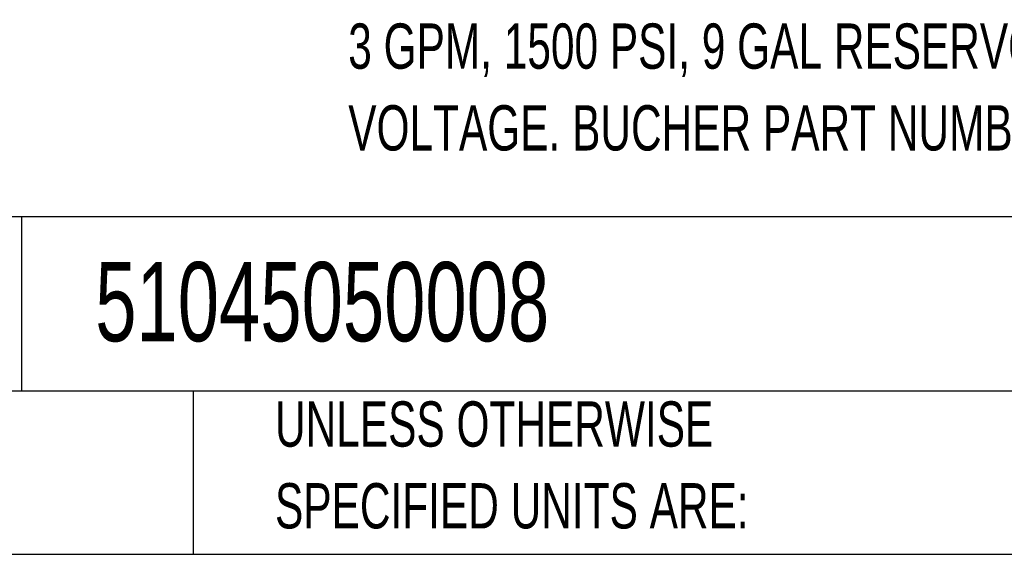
# Model space of a CAD drawing. Header units: inches. Extents: x 3 to 129, y 3 to 99.
# Tile 14 of 30: x 74 to 95, y 3 to 15. Entities that reach past the tile are written whole.
import ezdxf

# ---------------------------------------------------------------- set-up
doc = ezdxf.new("R2010")
doc.units = ezdxf.units.IN
doc.header["$LTSCALE"] = 12
doc.header["$MEASUREMENT"] = 0
doc.layers.add('TEXT', color=140, linetype='Continuous', lineweight=25)
doc.styles.add('SLDTEXTSTYLE0', font='TXT', dxfattribs={"width": 0.7})

msp = doc.modelspace()

# ---------------------------------------------------------------- linework, layer by layer
at = {"layer": 'TEXT'}
for p, q in [((129, 10.453), (3, 10.453)), ((73.587, 10.453), (73.587, 6.6)), ((129, 6.6), (3, 6.6)), ((77.376, 6.6), (77.376, 3)), ((3, 3), (129, 3))]:
    msp.add_line(p, q, dxfattribs=at)

# ---------------------------------------------------------------- texts
at = {"layer": 'TEXT', "attachment_point": 1, "style": 'SLDTEXTSTYLE0'}
for s, insert, char_height in [('3 GPM, 1500 PSI, 9 GAL RESERVOIR, 3HP, 115/230 VAC OPERATING', (80.801, 14.725), 1), ('VOLTAGE. BUCHER PART NUMBER:M4505351D21HR01', (80.801, 12.919), 1), ('51045050008', (75.216, 9.456), 1.75), ('UNLESS OTHERWISE', (79.185, 6.378), 1), ('SPECIFIED UNITS ARE:', (79.185, 4.572), 1)]:
    msp.add_mtext(s, dxfattribs=dict(at, insert=insert, char_height=char_height))

doc.saveas('drawing.dxf')
